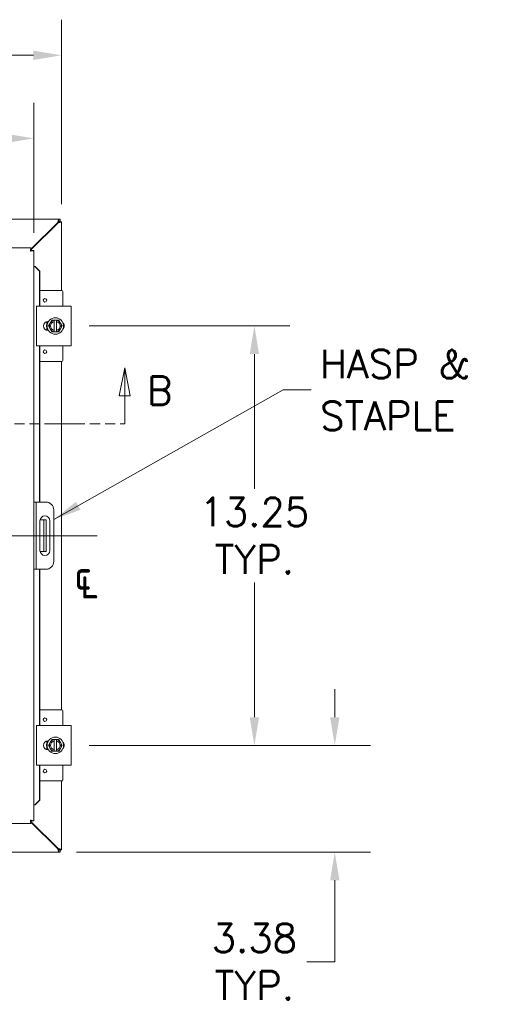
# Model space of a CAD drawing. Header units: inches. Extents: x 3 to 148, y 2 to 95.
# Tile 4 of 8: x 54 to 69, y 44 to 75. Entities that reach past the tile are written whole.
import ezdxf

# ---------------------------------------------------------------- set-up
doc = ezdxf.new("R2010")
doc.units = ezdxf.units.IN
doc.header["$LTSCALE"] = 9
doc.header["$MEASUREMENT"] = 0
doc.linetypes.add('CHAIN', pattern=[0.7087, 0.4724, -0.0591, 0.1181, -0.0591])
doc.linetypes.add('DOUBLE_DASH_CHAIN', pattern=[1.2403, 0.6614, -0.0827, 0.1654, -0.0827, 0.1654, -0.0827])
for name, color, linetype, lineweight in [('Centerline (ANSI)', 7, 'Continuous', 5), ('Dimension (ANSI)', 7, 'Continuous', 5), ('Section Line (ANSI)', 7, 'DOUBLE_DASH_CHAIN', 5), ('Symbol (ANSI)', 7, 'Continuous', 5), ('Visible (ANSI)', 7, 'Continuous', 5)]:
    doc.layers.add(name, color=color, linetype=linetype, lineweight=lineweight)
doc.styles.add('Note Text (ANSI)', font='RomanS.shx')
doc.styles.add('ROMANS', font='romans.shx')
doc.dimstyles.new('Default (ANSI)', dxfattribs={"dimscale": 9, "dimtxt": 0.1, "dimasz": 0.098425, "dimexe": 0.125, "dimexo": 0.0625, "dimgap": 0.031496, "dimtad": 0, "dimtih": 1, "dimtoh": 1, "dimrnd": 1e-08, "dimzin": 0, "dimdsep": 46, "dimtxsty": 'ROMANS', "dimcen": 0.09, "dimdle": 0.393701, "dimclrd": 256, "dimclre": 256, "dimclrt": 256, "dimadec": 0, "dimazin": 0, "dimtfac": 1, "dimtofl": 0, "dimtmove": 0, "dimatfit": 3, "dimfxl": 1, "dimtolj": 1, "dimtzin": 0, "dimlwd": -1, "dimlwe": -1, "dimarcsym": 0})
doc.dimstyles.new('Default (ANSI)$7', dxfattribs={"dimscale": 9, "dimtxt": 0.1, "dimasz": 0.098425, "dimexe": 0.125, "dimexo": 0.0625, "dimgap": 0.031496, "dimtad": 0, "dimtih": 1, "dimtoh": 1, "dimrnd": 1e-08, "dimzin": 0, "dimdsep": 46, "dimtxsty": 'ROMANS', "dimcen": 0.09, "dimdle": 0.393701, "dimclrd": 256, "dimclre": 256, "dimclrt": 256, "dimadec": 0, "dimazin": 0, "dimtfac": 1, "dimtofl": 0, "dimtmove": 0, "dimatfit": 3, "dimfxl": 1, "dimtolj": 1, "dimtzin": 0, "dimlwd": -1, "dimlwe": -1, "dimarcsym": 0})

# ---------------------------------------------------------------- blocks, each defined once
blk = doc.blocks.new('2dTransSection1')
at = {"layer": 'Section Line (ANSI)', "linetype": 'Continuous'}
for p, q in [((3.7247, 7.1327), (3.7052, 7.0347)), ((3.7247, 7.0347), (3.7247, 7.1327)), ((3.7442, 7.0347), (3.7247, 7.1327)), ((6.3914, 7.1327), (6.3719, 7.0347)), ((6.3914, 7.0347), (6.3914, 7.1327)), ((6.4109, 7.0347), (6.3914, 7.1327)), ((3.7052, 7.0347), (3.7442, 7.0347)), ((3.7247, 6.9357), (3.7247, 7.0347)), ((6.3719, 7.0347), (6.4109, 7.0347)), ((6.3914, 6.9357), (6.3914, 7.0347)), ((3.7247, 6.9357), (3.7407, 6.9357)), ((6.3755, 6.9357), (6.3914, 6.9357))]:
    blk.add_line(p, q, dxfattribs=at)
at = {"layer": 'Section Line (ANSI)', "linetype": 'DOUBLE_DASH_CHAIN', "ltscale": 0.023746}
blk.add_line((3.7247, 6.9357), (6.3914, 6.9357), dxfattribs=at)
at = {"layer": 'Section Line (ANSI)', "linetype": 'Continuous', "flags": 128}
for points in [[(3.7442, 7.0347), (3.7247, 7.1327), (3.7052, 7.0347), (3.7442, 7.0347)], [(6.4109, 7.0347), (6.3914, 7.1327), (6.3719, 7.0347), (6.4109, 7.0347)]]:
    blk.add_lwpolyline(points, dxfattribs=at)
at = {"layer": 'Section Line (ANSI)'}
for points in [[(3.7442, 7.0347), (3.7247, 7.1327), (3.7052, 7.0347), (3.7442, 7.0347)], [(6.4109, 7.0347), (6.3914, 7.1327), (6.3719, 7.0347), (6.4109, 7.0347)]]:
    blk.add_solid(points, dxfattribs=at)
at = {"layer": 'Section Line (ANSI)', "char_height": 0.1, "attachment_point": 7, "style": 'ROMANS'}
for insert in [(3.5195, 7.0388), (6.4691, 7.0025)]:
    blk.add_mtext('B', dxfattribs=dict(at, insert=insert))
blk = doc.blocks.new('*D19')
at = {"layer": 'Defpoints', "color": 0, "transparency": 16777216}
for p in [(36.271, 71.443), (36.271, 67.9), (54.646, 67.9)]:
    blk.add_point(p, dxfattribs=at)
at = {"layer": 'Dimension (ANSI)', "transparency": 16777216}
for p, q in [((36.271, 68.462), (36.271, 72.568)), ((54.646, 68.462), (54.646, 72.568)), ((37.157, 71.443), (41.439, 71.443)), ((53.76, 71.443), (45.478, 71.443))]:
    blk.add_line(p, q, dxfattribs=at)
for points in [[(37.157, 71.591), (37.157, 71.295), (36.271, 71.443)], [(53.76, 71.591), (53.76, 71.295), (54.646, 71.443)]]:
    blk.add_solid(points, dxfattribs=at)
at = {"layer": 'Dimension (ANSI)', "transparency": 16777216, "insert": (41.723, 71.893), "char_height": 0.9, "attachment_point": 1, "style": 'ROMANS'}
blk.add_mtext('\\A1;18.38', dxfattribs=at)
blk = doc.blocks.new('*D20')
at = {"layer": 'Defpoints', "color": 0, "transparency": 16777216}
for p in [(35.523, 74.069), (35.523, 68.806), (55.523, 68.806)]:
    blk.add_point(p, dxfattribs=at)
at = {"layer": 'Dimension (ANSI)', "transparency": 16777216}
for p, q in [((35.523, 69.369), (35.523, 75.194)), ((55.523, 69.369), (55.523, 75.194)), ((36.408, 74.069), (41.439, 74.069)), ((54.637, 74.069), (45.606, 74.069))]:
    blk.add_line(p, q, dxfattribs=at)
for points in [[(36.408, 74.216), (36.408, 73.921), (35.523, 74.069)], [(54.637, 74.216), (54.637, 73.921), (55.523, 74.069)]]:
    blk.add_solid(points, dxfattribs=at)
at = {"layer": 'Dimension (ANSI)', "transparency": 16777216, "insert": (41.723, 74.519), "char_height": 0.9, "attachment_point": 1, "style": 'ROMANS'}
blk.add_mtext('\\A1;20.00', dxfattribs=at)
blk = doc.blocks.new('*D21')
at = {"layer": 'Defpoints', "color": 0, "transparency": 16777216}
for p in [(55.833, 52.266), (64.162, 52.266), (55.438, 48.891)]:
    blk.add_point(p, dxfattribs=at)
at = {"layer": 'Dimension (ANSI)', "transparency": 16777216}
for p, q in [((64.162, 53.152), (64.162, 54.038)), ((56.396, 52.266), (65.287, 52.266)), ((56, 48.891), (65.287, 48.891)), ((64.162, 48.005), (64.162, 45.427)), ((64.162, 45.427), (63.276, 45.427))]:
    blk.add_line(p, q, dxfattribs=at)
for points in [[(64.015, 53.152), (64.31, 53.152), (64.162, 52.266)], [(64.015, 48.005), (64.31, 48.005), (64.162, 48.891)]]:
    blk.add_solid(points, dxfattribs=at)
at = {"layer": 'Dimension (ANSI)', "transparency": 16777216, "insert": (61.621, 45.427), "char_height": 0.9, "attachment_point": 5, "style": 'ROMANS'}
blk.add_mtext('\\A1;3.38{\\PTYP.}', dxfattribs=at)
blk = doc.blocks.new('*D22')
at = {"layer": 'Defpoints', "color": 0, "transparency": 16777216}
for p in [(55.833, 65.516), (61.621, 65.516), (55.833, 52.266)]:
    blk.add_point(p, dxfattribs=at)
at = {"layer": 'Dimension (ANSI)', "transparency": 16777216}
for p, q in [((56.396, 65.516), (62.746, 65.516)), ((61.621, 64.63), (61.621, 60.375)), ((61.621, 53.152), (61.621, 57.408)), ((56.396, 52.266), (62.746, 52.266))]:
    blk.add_line(p, q, dxfattribs=at)
for points in [[(61.474, 64.63), (61.769, 64.63), (61.621, 65.516)], [(61.474, 53.152), (61.769, 53.152), (61.621, 52.266)]]:
    blk.add_solid(points, dxfattribs=at)
at = {"layer": 'Dimension (ANSI)', "transparency": 16777216, "insert": (61.621, 58.891), "char_height": 0.9, "attachment_point": 5, "style": 'ROMANS'}
blk.add_mtext('\\A1;13.25{\\PTYP.}', dxfattribs=at)

msp = doc.modelspace()

# ---------------------------------------------------------------- linework, layer by layer
at = {"layer": 'Centerline (ANSI)', "linetype": 'CHAIN', "ltscale": 0.952448}
msp.add_line((56.648, 58.891), (34.398, 58.891), dxfattribs=at)
at = {"layer": 'Visible (ANSI)'}
for p, q in [((35.608, 68.891), (55.438, 68.891)), ((55.406, 68.786), (54.561, 67.94)), ((54.561, 67.918), (55.417, 68.775)), ((55.438, 68.817), (55.406, 68.786)), ((55.417, 68.775), (55.449, 68.806)), ((55.438, 68.891), (55.486, 68.891)), ((55.486, 68.817), (55.438, 68.817)), ((55.449, 68.812), (55.523, 68.812)), ((55.449, 68.806), (55.449, 68.812)), ((55.486, 68.891), (55.486, 68.817)), ((55.523, 68.812), (55.523, 68.806)), ((55.523, 68.806), (55.523, 66.641)), ((36.356, 67.985), (54.561, 67.985)), ((54.561, 67.911), (54.561, 67.985)), ((54.572, 67.9), (54.646, 67.9)), ((54.646, 67.9), (54.646, 49.882)), ((54.683, 67.4), (54.646, 67.4)), ((54.684, 67.4), (54.683, 67.4)), ((54.684, 67.4), (54.832, 67.25)), ((54.697, 67.4), (54.684, 67.4)), ((54.845, 67.25), (54.697, 67.4)), ((54.832, 67.25), (54.845, 67.25)), ((54.832, 66.141), (54.832, 67.25)), ((54.845, 66.141), (54.845, 67.25)), ((55.536, 66.641), (54.845, 66.641)), ((55.566, 66.141), (55.566, 66.611)), ((54.739, 66.141), (54.864, 66.141)), ((54.739, 66.141), (54.739, 64.891)), ((55.708, 66.141), (54.864, 66.141)), ((55.708, 66.141), (55.833, 66.141)), ((55.833, 64.891), (55.833, 66.141)), ((55.066, 65.593), (55.066, 65.653)), ((55.099, 65.657), (55.113, 65.657)), ((55.223, 65.704), (55.169, 65.61)), ((55.294, 65.704), (55.223, 65.704)), ((55.294, 65.704), (55.294, 65.7)), ((55.294, 65.704), (55.369, 65.704)), ((55.294, 65.661), (55.294, 65.7)), ((55.294, 65.371), (55.294, 65.661)), ((55.369, 65.7), (55.369, 65.704)), ((55.44, 65.704), (55.369, 65.704)), ((55.369, 65.7), (55.369, 65.661)), ((55.369, 65.661), (55.369, 65.371)), ((55.494, 65.61), (55.44, 65.704)), ((55.066, 65.38), (55.066, 65.439)), ((55.113, 65.376), (55.099, 65.376)), ((55.169, 65.61), (55.115, 65.516)), ((55.115, 65.516), (55.169, 65.422)), ((55.169, 65.422), (55.223, 65.329)), ((55.223, 65.329), (55.294, 65.329)), ((55.294, 65.332), (55.294, 65.371)), ((55.294, 65.332), (55.294, 65.329)), ((55.369, 65.329), (55.294, 65.329)), ((55.369, 65.371), (55.369, 65.332)), ((55.369, 65.329), (55.369, 65.332)), ((55.369, 65.329), (55.44, 65.329)), ((55.44, 65.329), (55.494, 65.422)), ((55.548, 65.516), (55.494, 65.61)), ((55.494, 65.422), (55.548, 65.516)), ((54.864, 64.891), (54.739, 64.891)), ((54.832, 59.954), (54.832, 64.891)), ((54.845, 59.954), (54.845, 64.891)), ((54.864, 64.891), (55.708, 64.891)), ((55.566, 64.421), (55.566, 64.891)), ((55.833, 64.891), (55.708, 64.891)), ((55.536, 64.391), (54.845, 64.391)), ((55.523, 64.391), (55.523, 53.391)), ((54.72, 59.954), (54.646, 59.954)), ((54.782, 59.954), (54.72, 59.954)), ((54.72, 59.954), (54.72, 59.704)), ((55.032, 59.954), (54.782, 59.954)), ((54.72, 59.704), (54.72, 58.079)), ((55.282, 59.704), (55.282, 58.079)), ((54.845, 58.423), (54.845, 59.36)), ((54.902, 59.391), (54.848, 59.391)), ((54.964, 59.391), (54.902, 59.391)), ((54.964, 59.016), (54.964, 59.391)), ((55.038, 59.391), (54.964, 59.391)), ((55.038, 59.391), (55.038, 59.016)), ((55.158, 59.36), (55.158, 58.423)), ((54.964, 59.016), (54.964, 58.766)), ((55.038, 59.016), (55.038, 58.766)), ((54.964, 58.391), (54.964, 58.766)), ((55.038, 58.766), (55.038, 58.391)), ((54.848, 58.391), (54.902, 58.391)), ((54.902, 58.391), (54.964, 58.391)), ((54.964, 58.391), (55.038, 58.391)), ((54.72, 58.079), (54.72, 57.829)), ((54.646, 57.829), (54.72, 57.829)), ((54.72, 57.829), (54.782, 57.829)), ((54.782, 57.829), (55.032, 57.829)), ((54.832, 52.891), (54.832, 57.829)), ((54.845, 52.891), (54.845, 57.829)), ((55.536, 53.391), (54.845, 53.391)), ((55.566, 52.891), (55.566, 53.361)), ((54.739, 52.891), (54.864, 52.891)), ((54.739, 52.891), (54.739, 51.641)), ((55.708, 52.891), (54.864, 52.891)), ((55.708, 52.891), (55.833, 52.891)), ((55.833, 51.641), (55.833, 52.891)), ((55.066, 52.343), (55.066, 52.403)), ((55.099, 52.407), (55.113, 52.407)), ((55.169, 52.36), (55.115, 52.266)), ((55.115, 52.266), (55.169, 52.172)), ((55.223, 52.454), (55.169, 52.36)), ((55.294, 52.454), (55.223, 52.454)), ((55.294, 52.454), (55.294, 52.45)), ((55.294, 52.454), (55.369, 52.454)), ((55.294, 52.411), (55.294, 52.45)), ((55.294, 52.121), (55.294, 52.411)), ((55.369, 52.45), (55.369, 52.454)), ((55.44, 52.454), (55.369, 52.454)), ((55.369, 52.45), (55.369, 52.411)), ((55.369, 52.411), (55.369, 52.121)), ((55.494, 52.36), (55.44, 52.454)), ((55.548, 52.266), (55.494, 52.36)), ((55.494, 52.172), (55.548, 52.266)), ((55.066, 52.13), (55.066, 52.189)), ((55.113, 52.126), (55.099, 52.126)), ((55.169, 52.172), (55.223, 52.079)), ((55.223, 52.079), (55.294, 52.079)), ((55.294, 52.082), (55.294, 52.121)), ((55.294, 52.082), (55.294, 52.079)), ((55.369, 52.079), (55.294, 52.079)), ((55.369, 52.121), (55.369, 52.082)), ((55.369, 52.079), (55.369, 52.082)), ((55.369, 52.079), (55.44, 52.079)), ((55.44, 52.079), (55.494, 52.172)), ((54.864, 51.641), (54.739, 51.641)), ((54.832, 50.532), (54.832, 51.641)), ((54.845, 50.532), (54.845, 51.641)), ((54.864, 51.641), (55.708, 51.641)), ((55.566, 51.171), (55.566, 51.641)), ((55.833, 51.641), (55.708, 51.641)), ((55.536, 51.141), (54.845, 51.141)), ((55.523, 51.141), (55.523, 48.976)), ((54.832, 50.532), (54.684, 50.382)), ((54.697, 50.382), (54.845, 50.532)), ((54.845, 50.532), (54.832, 50.532)), ((54.683, 50.382), (54.646, 50.382)), ((54.684, 50.382), (54.683, 50.382)), ((54.684, 50.382), (54.697, 50.382)), ((54.561, 49.797), (36.356, 49.797)), ((54.561, 49.871), (54.561, 49.797)), ((55.417, 49.007), (54.561, 49.864)), ((54.561, 49.842), (55.406, 48.996)), ((54.572, 49.882), (54.646, 49.882)), ((55.438, 48.891), (35.608, 48.891)), ((55.406, 48.996), (55.438, 48.965)), ((55.449, 48.976), (55.417, 49.007)), ((55.438, 48.965), (55.486, 48.965)), ((55.486, 48.891), (55.438, 48.891)), ((55.449, 48.97), (55.449, 48.976)), ((55.523, 48.97), (55.449, 48.97)), ((55.486, 48.965), (55.486, 48.891)), ((55.523, 48.976), (55.523, 48.97))]:
    msp.add_line(p, q, dxfattribs=at)
for centre, radius in [((55.003, 66.329), 0.055), ((55.331, 65.516), 0.26), ((55.003, 64.704), 0.055), ((55.003, 53.079), 0.055), ((55.331, 52.266), 0.26), ((55.003, 51.454), 0.055)]:
    msp.add_circle(centre, radius, dxfattribs=at)
for centre, radius, start, end in [((55.461, 68.829), 0.07, 218.592, 231.408), ((55.536, 66.611), 0.03, 0, 90), ((55.099, 65.516), 0.141, 90, 270), ((55.331, 65.516), 0.187, 101.537, 150), ((55.331, 65.516), 0.15, 104.4775, 255.5225), ((55.331, 65.516), 0.187, 30, 78.463), ((55.331, 65.516), 0.15, 284.4775, 75.5225), ((55.331, 65.516), 0.187, 150, 210), ((55.331, 65.516), 0.187, 210, 258.463), ((55.331, 65.516), 0.187, 281.537, 330), ((55.331, 65.516), 0.187, 330, 30), ((55.474, 65.516), 0.14, 313.4804, 46.5196), ((55.536, 64.421), 0.03, 270, 0), ((55.032, 59.704), 0.25, 0, 90), ((55.001, 59.36), 0.156, 0, 180), ((55.001, 58.423), 0.156, 180, 0), ((55.032, 58.079), 0.25, 270, 0), ((55.536, 53.361), 0.03, 0, 90), ((55.099, 52.266), 0.141, 90, 270), ((55.331, 52.266), 0.187, 150, 210), ((55.331, 52.266), 0.187, 101.537, 150), ((55.331, 52.266), 0.15, 104.4775, 255.5225), ((55.331, 52.266), 0.187, 30, 78.463), ((55.331, 52.266), 0.15, 284.4775, 75.5225), ((55.331, 52.266), 0.187, 330, 30), ((55.474, 52.266), 0.14, 313.4804, 46.5196), ((55.331, 52.266), 0.187, 210, 258.463), ((55.331, 52.266), 0.187, 281.537, 330), ((55.536, 51.171), 0.03, 270, 0), ((55.461, 48.953), 0.07, 128.592, 141.408)]:
    msp.add_arc(centre, radius, start, end, dxfattribs=at)
for points, knots in [([(55.438, 68.891), (55.438, 68.891), (55.431, 68.87), (55.422, 68.838), (55.417, 68.822), (55.412, 68.804), (55.406, 68.786)], [0, 0, 0, 0, 1.050651, 1.050651, 1.050651, 1.570796, 1.570796, 1.570796, 1.570796]), ([(55.417, 68.775), (55.454, 68.786), (55.49, 68.796), (55.509, 68.802), (55.518, 68.805), (55.523, 68.806), (55.523, 68.806)], [-1.570796, -1.570796, -1.570796, -1.570796, -0.520146, -0.520146, -0.520146, 0, 0, 0, 0]), ([(54.561, 67.985), (54.556, 67.985), (54.552, 67.962), (54.547, 67.928), (54.545, 67.913), (54.543, 67.896), (54.541, 67.88)], [0, 0, 0, 0, 1.095058, 1.095058, 1.095058, 1.570796, 1.570796, 1.570796, 1.570796]), ([(54.541, 67.88), (54.547, 67.895), (54.553, 67.909), (54.56, 67.911), (54.56, 67.911), (54.561, 67.911), (54.561, 67.911)], [0, 0, 0, 0, 1.483475, 1.483475, 1.483475, 1.570796, 1.570796, 1.570796, 1.570796]), ([(54.541, 67.88), (54.556, 67.886), (54.57, 67.892), (54.572, 67.899), (54.572, 67.899), (54.572, 67.899), (54.572, 67.9)], [0, 0, 0, 0, 1.483475, 1.483475, 1.483475, 1.570796, 1.570796, 1.570796, 1.570796]), ([(54.541, 67.88), (54.579, 67.884), (54.616, 67.889), (54.634, 67.894), (54.638, 67.895), (54.641, 67.896), (54.643, 67.897)], [0, 0, 0, 0, 1.091717, 1.091717, 1.091717, 1.318756, 1.318756, 1.318756, 1.318756]), ([(55.093, 65.376), (55.085, 65.39), (55.078, 65.404), (55.062, 65.446), (55.056, 65.476), (55.054, 65.535), (55.058, 65.565), (55.072, 65.615), (55.081, 65.637), (55.093, 65.656)], [2.2671299, 2.2671299, 2.2671299, 2.2671299, 2.3884948, 2.3884948, 2.6123382, 2.6123382, 2.8361817, 2.8361817, 3.0119925, 3.0119925, 3.0119925, 3.0119925]), ([(55.093, 65.376), (55.088, 65.385), (55.083, 65.395), (55.072, 65.419), (55.067, 65.433), (55.06, 65.461), (55.057, 65.476), (55.055, 65.505), (55.055, 65.52), (55.056, 65.549), (55.059, 65.564), (55.065, 65.593), (55.07, 65.607), (55.08, 65.633), (55.086, 65.645), (55.093, 65.656)], [3.240762, 3.240762, 3.240762, 3.240762, 3.360525, 3.360525, 3.52055, 3.52055, 3.680575, 3.680575, 3.8406, 3.8406, 4.000625, 4.000625, 4.16065, 4.16065, 4.30583, 4.30583, 4.30583, 4.30583]), ([(55.068, 65.6), (55.069, 65.602), (55.069, 65.604), (55.074, 65.618), (55.079, 65.63), (55.085, 65.641)], [0.656812, 0.656812, 0.656812, 0.656812, 0.675377, 0.675377, 0.7688333, 0.7688333, 0.7688333, 0.7688333]), ([(55.055, 65.513), (55.055, 65.515), (55.055, 65.518), (55.055, 65.532), (55.056, 65.545), (55.058, 65.557)], [0.4329559, 0.4329559, 0.4329559, 0.4329559, 0.4515248, 0.4515248, 0.5449779, 0.5449779, 0.5449779, 0.5449779]), ([(55.07, 65.426), (55.069, 65.428), (55.068, 65.431), (55.064, 65.445), (55.061, 65.457), (55.059, 65.469)], [0.2093851, 0.2093851, 0.2093851, 0.2093851, 0.2278204, 0.2278204, 0.32139, 0.32139, 0.32139, 0.32139]), ([(55.602, 65.575), (55.604, 65.564), (55.606, 65.554), (55.609, 65.515), (55.608, 65.486), (55.602, 65.458)], [0.2929237, 0.2929237, 0.2929237, 0.2929237, 0.3740135, 0.3740135, 0.5914276, 0.5914276, 0.5914276, 0.5914276]), ([(55.602, 65.575), (55.606, 65.554), (55.608, 65.533), (55.608, 65.494), (55.605, 65.476), (55.602, 65.458)], [0.2925787, 0.2925787, 0.2925787, 0.2925787, 0.4515173, 0.4515173, 0.5910792, 0.5910792, 0.5910792, 0.5910792]), ([(55.602, 65.575), (55.603, 65.569), (55.604, 65.563), (55.607, 65.543), (55.608, 65.529), (55.608, 65.499), (55.606, 65.484), (55.603, 65.466), (55.602, 65.462), (55.602, 65.458)], [0.4184923, 0.4184923, 0.4184923, 0.4184923, 0.480075, 0.480075, 0.6401, 0.6401, 0.800125, 0.800125, 0.8449127, 0.8449127, 0.8449127, 0.8449127]), ([(55.093, 52.126), (55.085, 52.14), (55.078, 52.154), (55.062, 52.196), (55.056, 52.226), (55.054, 52.285), (55.058, 52.315), (55.072, 52.365), (55.081, 52.387), (55.093, 52.406)], [2.2671299, 2.2671299, 2.2671299, 2.2671299, 2.3884948, 2.3884948, 2.6123382, 2.6123382, 2.8361817, 2.8361817, 3.0119925, 3.0119925, 3.0119925, 3.0119925]), ([(55.093, 52.126), (55.088, 52.135), (55.083, 52.145), (55.072, 52.169), (55.067, 52.183), (55.06, 52.211), (55.057, 52.226), (55.055, 52.255), (55.055, 52.27), (55.056, 52.299), (55.059, 52.314), (55.065, 52.343), (55.07, 52.357), (55.08, 52.383), (55.086, 52.395), (55.093, 52.406)], [3.240762, 3.240762, 3.240762, 3.240762, 3.360525, 3.360525, 3.52055, 3.52055, 3.680575, 3.680575, 3.8406, 3.8406, 4.000625, 4.000625, 4.16065, 4.16065, 4.30583, 4.30583, 4.30583, 4.30583]), ([(55.055, 52.263), (55.055, 52.265), (55.055, 52.268), (55.055, 52.282), (55.056, 52.295), (55.058, 52.307)], [0.4329559, 0.4329559, 0.4329559, 0.4329559, 0.4515248, 0.4515248, 0.5449779, 0.5449779, 0.5449779, 0.5449779]), ([(55.068, 52.35), (55.069, 52.352), (55.069, 52.354), (55.074, 52.368), (55.079, 52.38), (55.085, 52.391)], [0.656812, 0.656812, 0.656812, 0.656812, 0.675377, 0.675377, 0.7688333, 0.7688333, 0.7688333, 0.7688333]), ([(55.602, 52.325), (55.604, 52.314), (55.606, 52.304), (55.609, 52.265), (55.608, 52.236), (55.602, 52.208)], [0.2929237, 0.2929237, 0.2929237, 0.2929237, 0.3740135, 0.3740135, 0.5914276, 0.5914276, 0.5914276, 0.5914276]), ([(55.602, 52.325), (55.606, 52.304), (55.608, 52.283), (55.608, 52.244), (55.605, 52.226), (55.602, 52.208)], [0.2925787, 0.2925787, 0.2925787, 0.2925787, 0.4515173, 0.4515173, 0.5910792, 0.5910792, 0.5910792, 0.5910792]), ([(55.602, 52.325), (55.603, 52.319), (55.604, 52.313), (55.607, 52.293), (55.608, 52.279), (55.608, 52.249), (55.606, 52.234), (55.603, 52.216), (55.602, 52.212), (55.602, 52.208)], [0.4184923, 0.4184923, 0.4184923, 0.4184923, 0.480075, 0.480075, 0.6401, 0.6401, 0.800125, 0.800125, 0.8449127, 0.8449127, 0.8449127, 0.8449127]), ([(55.07, 52.176), (55.069, 52.178), (55.068, 52.181), (55.064, 52.195), (55.061, 52.207), (55.059, 52.219)], [0.2093851, 0.2093851, 0.2093851, 0.2093851, 0.2278204, 0.2278204, 0.32139, 0.32139, 0.32139, 0.32139]), ([(54.541, 49.903), (54.545, 49.864), (54.55, 49.827), (54.555, 49.809), (54.557, 49.801), (54.559, 49.797), (54.561, 49.797)], [0, 0, 0, 0, 1.095058, 1.095058, 1.095058, 1.570796, 1.570796, 1.570796, 1.570796]), ([(54.541, 49.903), (54.547, 49.887), (54.553, 49.873), (54.56, 49.871), (54.56, 49.871), (54.561, 49.871), (54.561, 49.871)], [0, 0, 0, 0, 1.483475, 1.483475, 1.483475, 1.570796, 1.570796, 1.570796, 1.570796]), ([(54.643, 49.886), (54.633, 49.89), (54.602, 49.895), (54.564, 49.9), (54.557, 49.901), (54.549, 49.902), (54.541, 49.903)], [0.25204, 0.25204, 0.25204, 0.25204, 1.343757, 1.343757, 1.343757, 1.570796, 1.570796, 1.570796, 1.570796]), ([(54.541, 49.903), (54.556, 49.896), (54.57, 49.89), (54.572, 49.884), (54.572, 49.883), (54.572, 49.883), (54.572, 49.882)], [0, 0, 0, 0, 1.483475, 1.483475, 1.483475, 1.570796, 1.570796, 1.570796, 1.570796]), ([(55.406, 48.996), (55.417, 48.959), (55.428, 48.923), (55.433, 48.905), (55.436, 48.896), (55.438, 48.891), (55.438, 48.891)], [-1.570796, -1.570796, -1.570796, -1.570796, -0.520146, -0.520146, -0.520146, 0, 0, 0, 0]), ([(55.523, 48.976), (55.523, 48.976), (55.502, 48.982), (55.47, 48.992), (55.454, 48.997), (55.436, 49.002), (55.417, 49.007)], [0, 0, 0, 0, 1.050651, 1.050651, 1.050651, 1.570796, 1.570796, 1.570796, 1.570796])]:
    msp.add_open_spline(points, degree=3, knots=knots, dxfattribs=at)
for points in [[(55.438, 68.891), (55.438, 68.866), (55.438, 68.842), (55.438, 68.817)], [(55.449, 68.806), (55.473, 68.806), (55.498, 68.806), (55.523, 68.806)], [(54.643, 67.897), (54.645, 67.898), (54.646, 67.899), (54.646, 67.9)], [(55.093, 65.376), (55.092, 65.378), (55.09, 65.38), (55.089, 65.383)], [(55.093, 52.126), (55.092, 52.128), (55.09, 52.13), (55.089, 52.133)], [(54.646, 49.882), (54.646, 49.883), (54.645, 49.885), (54.643, 49.886)], [(55.438, 48.965), (55.438, 48.94), (55.438, 48.916), (55.438, 48.891)], [(55.523, 48.976), (55.498, 48.976), (55.473, 48.976), (55.449, 48.976)]]:
    msp.add_open_spline(points, degree=3, dxfattribs=at)

# ---------------------------------------------------------------- block references
at = {"layer": 'Section Line (ANSI)', "xscale": 9, "yscale": 9, "zscale": 9}
msp.add_blockref('2dTransSection1', (0, 0), dxfattribs=at)

# ---------------------------------------------------------------- texts
at = {"layer": 'Symbol (ANSI)', "insert": (63.697, 63.496), "char_height": 0.9, "width": 5.6401, "attachment_point": 4, "line_spacing_factor": 1.093904, "style": 'ROMANS'}
msp.add_mtext('{\\fRomanS|b0|i0;\\H0.9000;HASP &\\PSTAPLE}', dxfattribs=at)
at = {"layer": 'Symbol (ANSI)', "insert": (55.927, 57.501), "char_height": 1.08, "attachment_point": 4, "style": 'Note Text (ANSI)'}
msp.add_mtext('{\\fAIGDT|b0|i0;\\H1.0800;q}', dxfattribs=at)

# ---------------------------------------------------------------- dimensions: what is measured, and where the dimension line sits
at = {"layer": 'Dimension (ANSI)'}
for base, p1, p2, picture, middle in [((35.523, 74.069), (55.523, 68.806), (35.523, 68.806), '*D20', (43.523, 74.069)), ((36.27094989, 71.443114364), (54.64594989, 67.899807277), (36.27094989, 67.899807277), '*D19', (43.45844989, 71.443114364))]:
    dim = msp.add_linear_dim(base=base, p1=p1, p2=p2, angle=180, dimstyle='Default (ANSI)', override={"dimtih": 0, "dimtoh": 0, "dimdec": 2, "dimtp": 0, "dimtm": 0, "dimtdec": 2, "dimatfit": 1}, dxfattribs=at)
    dim.commit()
    dim.dimension.update_dxf_attribs({"geometry": picture, "text_midpoint": middle, "dimtype": 160})
for base, p1, p2, picture, middle in [((61.621, 65.516), (55.833, 52.266), (55.833, 65.516), '*D22', (61.621, 58.891)), ((64.162190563, 52.26610582), (55.437581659, 48.89110582), (55.833380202, 52.26610582), '*D21', (61.621470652, 45.426949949))]:
    dim = msp.add_linear_dim(base=base, p1=p1, p2=p2, angle=90, text='<>{\\PTYP.}', dimstyle='Default (ANSI)', override={"dimdec": 2, "dimtp": 0, "dimtm": 0, "dimtdec": 2, "dimatfit": 1}, dxfattribs=at)
    dim.commit()
    dim.dimension.update_dxf_attribs({"geometry": picture, "text_midpoint": middle, "dimtype": 160})

# ---------------------------------------------------------------- leaders
at = {"layer": 'Symbol (ANSI)', "annotation_type": 0, "has_hookline": 1, "hookline_direction": 0, "text_width": 5.286}
msp.add_leader([(55.282, 59.399), (62.528, 63.496), (63.414, 63.496)], dimstyle='Default (ANSI)$7', override={"dimtad": 0}, dxfattribs=at)

doc.saveas('drawing.dxf')
